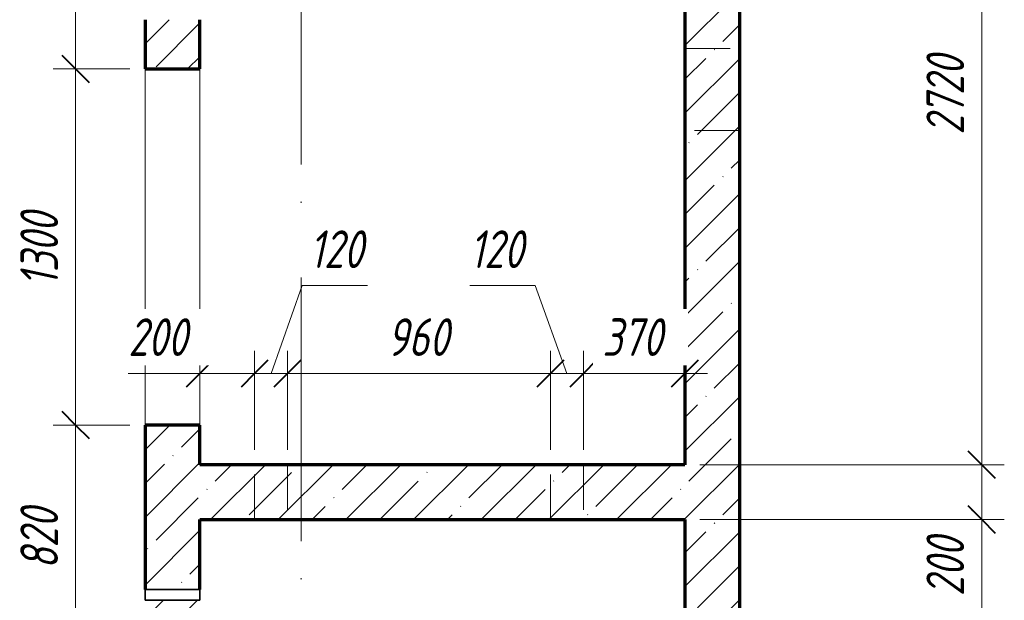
# Model space of a CAD drawing. Header units: millimetres. Extents: x 25602 to 56438, y 6682 to 19066.
# Tile 12 of 14: x 48973 to 52566, y 13185 to 15305. Entities that reach past the tile are written whole.
import ezdxf

# ---------------------------------------------------------------- set-up
doc = ezdxf.new("R2010")
doc.units = ezdxf.units.MM
doc.linetypes.add('ADSK_Линия сетки', pattern=[1375, 1100, -137.5, 0, -137.5])
doc.linetypes.add('ADSK_Невидимые', pattern=[275, 165, -110])
for name, color, linetype, lineweight in [('A-____-____-DIMS', 211, 'Continuous', 9), ('A-____-____-DIMS-55', 211, 'Continuous', 9), ('A-DETL-GENF-OTLN', 92, 'Continuous', 35), ('A-DOOR-____-OTLN', 31, 'Continuous', 20), ('A-DOOR-OPNG-OTLN', 31, 'Continuous', 20), ('A-GENM-____-OTLN', 13, 'Continuous', 20), ('A-WALL-____-HDLN', 110, 'ADSK_Невидимые', 20), ('A-WALL-____-MCUT', 113, 'Continuous', 50), ('A-WALL-____-PATT', 111, 'Continuous', 50), ('S-GRID-____-OTLN', 1, 'Continuous', 9)]:
    doc.layers.add(name, color=color, linetype=linetype, lineweight=lineweight)
doc.styles.add('GOST Common_I_1', font='GOST Common Italic.ttf', dxfattribs={"width": 0.8, "height": 137.5})
doc.dimstyles.new('ADSK_Округление_5мм__Узкий_', dxfattribs={"dimscale": 304.8, "dimtxt": 0.453694, "dimasz": 0.324803, "dimexe": 0.270669, "dimexo": 0.000592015, "dimgap": 0.072178, "dimtad": 1, "dimdec": 0, "dimlfac": 304.8, "dimrnd": 5, "dimdsep": 46, "dimtxsty": 'GOST Common_I_1', "dimblk1": 'OBLIQUE', "dimblk2": 'OBLIQUE', "dimsah": 1, "dimcen": 0.09, "dimdle": 0.270669, "dimazin": 0, "dimtfac": 1, "dimtdec": 4, "dimtix": 1, "dimtmove": 1, "dimatfit": 3, "dimfxl": 1, "dimtvp": 1, "dimtfill": 1, "dimtolj": 1, "dimtzin": 0, "dimlwd": 20, "dimlwe": 20, "dimarcsym": 2})
doc.dimstyles.new('ADSK_Округление_5мм__Узкий__1', dxfattribs={"dimscale": 304.8, "dimtxt": 0.453694, "dimasz": 0.324803, "dimexe": 0.270669, "dimexo": 0.000592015, "dimgap": 0.072178, "dimtad": 1, "dimdec": 0, "dimlfac": 304.8, "dimrnd": 5, "dimdsep": 46, "dimtxsty": 'GOST Common_I_1', "dimblk1": 'OBLIQUE', "dimblk2": 'OBLIQUE', "dimsah": 1, "dimcen": 0.09, "dimdle": 0.270669, "dimazin": 0, "dimtfac": 1, "dimtdec": 4, "dimtix": 1, "dimtmove": 0, "dimatfit": 3, "dimfxl": 1, "dimtvp": 1, "dimtfill": 1, "dimtolj": 1, "dimtzin": 0, "dimlwd": 20, "dimlwe": 20, "dimarcsym": 2})
pattern_1 = [(45, (16130.72, 8588.57), (-123.4785, 123.4785), []), (45, (16254.2, 8588.57), (-123.4785, 123.4785), [218.281, -43.656, 1.844, -41.812])]

# ---------------------------------------------------------------- blocks, each defined once
blk = doc.blocks.new('ADSK_Дверь_ПроемПрямоугольный - ADSK_Дверь_ПроемПрямоугольный-1464738-КЖ1_ПЭ_ВЭ14_Опалубка_Стены')
at = {"layer": 'A-DOOR-OPNG-OTLN'}
for p, q in [((32200, 13825), (32200, 15125)), ((32400, 13825), (32400, 15125))]:
    blk.add_line(p, q, dxfattribs=at)
blk = doc.blocks.new('ADSK_ОбобщеннаяМодель_ОтверстиеКруглое_вСтене - Этаж 1_0_000-1496597-КЖ1_ПЭ_ВЭ14_Опалубка_Стены')
at = {"layer": 'A-DETL-GENF-OTLN'}
for p, q in [((32200, 15345), (32400, 15345)), ((32200, 15305), (32200, 15345)), ((32400, 15345), (32400, 15305)), ((32400, 15305), (32200, 15305))]:
    blk.add_line(p, q, dxfattribs=at)
blk = doc.blocks.new('DIMBLOCK66-КЖ1_ПЭ_ВЭ14_Опалубка_Стены')
at = {"layer": 'A-____-____-DIMS-55', "lineweight": 40}
for p, q in [((52483.1, 16400), (52433.6, 16449.5)), ((52483.1, 16400), (52532.6, 16350.5)), ((52483.1, 13680), (52433.6, 13729.5)), ((52483.1, 13680), (52532.6, 13630.5))]:
    blk.add_line(p, q, dxfattribs=at)
at = {"layer": 'A-____-____-DIMS-55', "lineweight": 20}
for p, q in [((52483.1, 16400), (52400.6, 16400)), ((52483.1, 16400), (52483.1, 13680)), ((52483.1, 16400), (52498.1, 16400)), ((52483.1, 13680), (51455, 13680)), ((52483.1, 13680), (52565.6, 13680))]:
    blk.add_line(p, q, dxfattribs=at)
at = {"layer": 'A-____-____-DIMS-55', "color": 0, "lineweight": 20, "insert": (52281.4, 14885.3), "char_height": 137.5, "width": 371.262, "attachment_point": 1, "rotation": 90, "line_spacing_factor": 1.022761, "style": 'GOST Common_I_1', "bg_fill": 3, "box_fill_scale": 1.25, "bg_fill_color": 256, "bg_fill_true_color": 13158600, "bg_fill_transparency": 0}
blk.add_mtext('2720', dxfattribs=at)
blk = doc.blocks.new('_Oblique')
at = {"color": 0, "linetype": 'ByBlock', "lineweight": -2}
blk.add_line((-0.5, -0.5), (0.5, 0.5), dxfattribs=at)
blk = doc.blocks.new('DIMBLOCK67-КЖ1_ПЭ_ВЭ14_Опалубка_Стены')
at = {"layer": 'A-____-____-DIMS-55', "lineweight": 40}
for p, q in [((52483.1, 13680), (52433.6, 13729.5)), ((52483.1, 13680), (52532.6, 13630.5)), ((52483.1, 13480), (52433.6, 13529.5)), ((52483.1, 13480), (52532.6, 13430.5))]:
    blk.add_line(p, q, dxfattribs=at)
at = {"layer": 'A-____-____-DIMS-55', "lineweight": 20}
for p, q in [((52483.1, 13680), (51455, 13680)), ((52483.1, 13680), (52483.1, 13480)), ((52483.1, 13680), (52565.6, 13680)), ((52483.1, 13460.2), (52483.1, 13580)), ((52483.1, 13480), (51455, 13480)), ((52483.1, 13480), (52565.6, 13480)), ((52483.1, 13200.6), (52483.1, 13460.2))]:
    blk.add_line(p, q, dxfattribs=at)
at = {"layer": 'A-____-____-DIMS-55', "color": 0, "lineweight": 20, "insert": (52281.4, 13200.6), "char_height": 137.5, "width": 278.447, "attachment_point": 1, "rotation": 90, "line_spacing_factor": 1.022761, "style": 'GOST Common_I_1', "bg_fill": 3, "box_fill_scale": 1.25, "bg_fill_color": 256, "bg_fill_true_color": 13158600, "bg_fill_transparency": 0}
blk.add_mtext('200', dxfattribs=at)
blk = doc.blocks.new('DIMBLOCK68-КЖ1_ПЭ_ВЭ14_Опалубка_Стены')
at = {"layer": 'A-____-____-DIMS-55', "lineweight": 40}
for p, q in [((52483.1, 13480), (52433.6, 13529.5)), ((52483.1, 13480), (52532.6, 13430.5)), ((52483.1, 11790), (52433.6, 11839.5)), ((52483.1, 11790), (52532.6, 11740.5))]:
    blk.add_line(p, q, dxfattribs=at)
at = {"layer": 'A-____-____-DIMS-55', "lineweight": 20}
for p, q in [((52483.1, 13480), (51455, 13480)), ((52483.1, 13480), (52483.1, 11790)), ((52483.1, 13480), (52565.6, 13480)), ((52483.1, 11790), (51455, 11790)), ((52483.1, 11790), (52565.6, 11790))]:
    blk.add_line(p, q, dxfattribs=at)
at = {"layer": 'A-____-____-DIMS-55', "color": 0, "lineweight": 20, "insert": (52281.4, 12490.9), "char_height": 137.5, "width": 345.949, "attachment_point": 1, "rotation": 90, "line_spacing_factor": 1.022761, "style": 'GOST Common_I_1', "bg_fill": 3, "box_fill_scale": 1.25, "bg_fill_color": 256, "bg_fill_true_color": 13158600, "bg_fill_transparency": 0}
blk.add_mtext('1690', dxfattribs=at)
blk = doc.blocks.new('DIMBLOCK90-КЖ1_ПЭ_ВЭ14_Опалубка_Стены')
at = {"layer": 'A-____-____-DIMS-55', "lineweight": 40}
for p, q in [((49176.7, 13825), (49127.2, 13874.5)), ((49176.7, 13825), (49226.2, 13775.5)), ((49176.7, 13005), (49127.2, 13054.5)), ((49176.7, 13005), (49226.2, 12955.5))]:
    blk.add_line(p, q, dxfattribs=at)
at = {"layer": 'A-____-____-DIMS-55', "lineweight": 20}
for p, q in [((49176.7, 13825), (49094.2, 13825)), ((49176.7, 13005), (49176.7, 13825)), ((49176.7, 13825), (49375, 13825)), ((49176.7, 13005), (49094.2, 13005)), ((49176.7, 13005), (49375, 13005))]:
    blk.add_line(p, q, dxfattribs=at)
at = {"layer": 'A-____-____-DIMS-55', "color": 0, "lineweight": 20, "insert": (48975, 13299), "char_height": 137.5, "width": 278.447, "attachment_point": 1, "rotation": 90, "line_spacing_factor": 1.022761, "style": 'GOST Common_I_1', "bg_fill": 3, "box_fill_scale": 1.25, "bg_fill_color": 256, "bg_fill_true_color": 13158600, "bg_fill_transparency": 0}
blk.add_mtext('820', dxfattribs=at)
blk = doc.blocks.new('DIMBLOCK91-КЖ1_ПЭ_ВЭ14_Опалубка_Стены')
at = {"layer": 'A-____-____-DIMS-55', "lineweight": 40}
for p, q in [((49176.7, 15125), (49127.2, 15174.5)), ((49176.7, 15125), (49226.2, 15075.5)), ((49176.7, 13825), (49127.2, 13874.5)), ((49176.7, 13825), (49226.2, 13775.5))]:
    blk.add_line(p, q, dxfattribs=at)
at = {"layer": 'A-____-____-DIMS-55', "lineweight": 20}
for p, q in [((49176.7, 15125), (49094.2, 15125)), ((49176.7, 13825), (49176.7, 15125)), ((49176.7, 15125), (49375, 15125)), ((49176.7, 13825), (49094.2, 13825)), ((49176.7, 13825), (49375, 13825))]:
    blk.add_line(p, q, dxfattribs=at)
at = {"layer": 'A-____-____-DIMS-55', "color": 0, "lineweight": 20, "insert": (48975, 14330.9), "char_height": 137.5, "width": 345.949, "attachment_point": 1, "rotation": 90, "line_spacing_factor": 1.022761, "style": 'GOST Common_I_1', "bg_fill": 3, "box_fill_scale": 1.25, "bg_fill_color": 256, "bg_fill_true_color": 13158600, "bg_fill_transparency": 0}
blk.add_mtext('1300', dxfattribs=at)
blk = doc.blocks.new('DIMBLOCK92-КЖ1_ПЭ_ВЭ14_Опалубка_Стены')
at = {"layer": 'A-____-____-DIMS-55', "lineweight": 20}
for p, q in [((49176.7, 15125), (49176.7, 16532.5)), ((49176.7, 16450), (49161.7, 16450)), ((49176.7, 16450), (49259.2, 16450)), ((49176.7, 15125), (49094.2, 15125)), ((49176.7, 15125), (49375, 15125))]:
    blk.add_line(p, q, dxfattribs=at)
at = {"layer": 'A-____-____-DIMS-55', "lineweight": 40}
for p, q in [((49176.7, 16450), (49127.2, 16499.5)), ((49176.7, 16450), (49226.2, 16400.5)), ((49176.7, 15125), (49127.2, 15174.5)), ((49176.7, 15125), (49226.2, 15075.5))]:
    blk.add_line(p, q, dxfattribs=at)
at = {"layer": 'A-____-____-DIMS-55', "color": 0, "lineweight": 20, "insert": (48975, 15643.4), "char_height": 137.5, "width": 345.949, "attachment_point": 1, "rotation": 90, "line_spacing_factor": 1.022761, "style": 'GOST Common_I_1', "bg_fill": 3, "box_fill_scale": 1.25, "bg_fill_color": 256, "bg_fill_true_color": 13158600, "bg_fill_transparency": 0}
blk.add_mtext('1325', dxfattribs=at)
blk = doc.blocks.new('DIMBLOCK122-КЖ1_ПЭ_ВЭ14_Опалубка_Стены')
at = {"layer": 'A-____-____-DIMS-55', "lineweight": 20}
for p, q in [((49829.7, 14013.1), (49829.7, 14095.6)), ((49368.8, 14013.1), (49628.3, 14013.1)), ((49547.5, 14013.1), (49829.7, 14013.1)), ((49628.3, 14013.1), (49729.9, 14013.1)), ((49630, 14013.1), (49630, 14028.1)), ((49630, 14013.1), (49630, 13930.6)), ((49829.7, 14013.1), (49829.7, 13735))]:
    blk.add_line(p, q, dxfattribs=at)
at = {"layer": 'A-____-____-DIMS-55', "lineweight": 40}
for p, q in [((49630, 14013.1), (49679.5, 14062.6)), ((49829.7, 14013.1), (49879.2, 14062.6)), ((49630, 14013.1), (49580.5, 13963.6)), ((49829.7, 14013.1), (49780.2, 13963.6))]:
    blk.add_line(p, q, dxfattribs=at)
at = {"layer": 'A-____-____-DIMS-55', "color": 0, "lineweight": 20, "insert": (49368.8, 14214.8), "char_height": 137.5, "width": 278.447, "attachment_point": 1, "line_spacing_factor": 1.022761, "style": 'GOST Common_I_1', "bg_fill": 3, "box_fill_scale": 1.25, "bg_fill_color": 256, "bg_fill_true_color": 13158600, "bg_fill_transparency": 0}
blk.add_mtext('200', dxfattribs=at)
blk = doc.blocks.new('DIMBLOCK123-КЖ1_ПЭ_ВЭ14_Опалубка_Стены')
at = {"layer": 'A-____-____-DIMS-55', "lineweight": 20}
for p, q in [((50003, 14334.2), (49889.7, 14013.1)), ((50241.4, 14334.2), (50003, 14334.2)), ((49829.7, 14013.1), (49829.7, 14095.6)), ((49949.7, 14013.1), (49949.7, 14095.6)), ((49829.7, 14013.1), (49949.7, 14013.1)), ((49829.7, 14013.1), (49829.7, 13735)), ((49949.7, 14013.1), (49949.7, 13735))]:
    blk.add_line(p, q, dxfattribs=at)
at = {"layer": 'A-____-____-DIMS-55', "lineweight": 40}
for p, q in [((49829.7, 14013.1), (49879.2, 14062.6)), ((49949.7, 14013.1), (49999.2, 14062.6)), ((49829.7, 14013.1), (49780.2, 13963.6)), ((49949.7, 14013.1), (49900.2, 13963.6))]:
    blk.add_line(p, q, dxfattribs=at)
at = {"layer": 'A-____-____-DIMS-55', "color": 0, "lineweight": 20, "insert": (50030.5, 14535.8), "char_height": 137.5, "width": 253.133, "attachment_point": 1, "line_spacing_factor": 1.022761, "style": 'GOST Common_I_1', "bg_fill": 3, "box_fill_scale": 1.25, "bg_fill_color": 256, "bg_fill_true_color": 13158600, "bg_fill_transparency": 0}
blk.add_mtext('120', dxfattribs=at)
blk = doc.blocks.new('DIMBLOCK124-КЖ1_ПЭ_ВЭ14_Опалубка_Стены')
at = {"layer": 'A-____-____-DIMS-55', "lineweight": 20}
for p, q in [((49949.7, 14013.1), (49949.7, 14095.6)), ((50909.7, 14013.1), (50909.7, 14095.6)), ((49949.7, 14013.1), (50909.7, 14013.1)), ((49949.7, 14013.1), (49949.7, 13735)), ((50909.7, 14013.1), (50909.7, 13735))]:
    blk.add_line(p, q, dxfattribs=at)
at = {"layer": 'A-____-____-DIMS-55', "lineweight": 40}
for p, q in [((49949.7, 14013.1), (49999.2, 14062.6)), ((50909.7, 14013.1), (50959.2, 14062.6)), ((49949.7, 14013.1), (49900.2, 13963.6)), ((50909.7, 14013.1), (50860.2, 13963.6))]:
    blk.add_line(p, q, dxfattribs=at)
at = {"layer": 'A-____-____-DIMS-55', "color": 0, "lineweight": 20, "insert": (50313.7, 14214.8), "char_height": 137.5, "width": 278.447, "attachment_point": 1, "line_spacing_factor": 1.022761, "style": 'GOST Common_I_1', "bg_fill": 3, "box_fill_scale": 1.25, "bg_fill_color": 256, "bg_fill_true_color": 13158600, "bg_fill_transparency": 0}
blk.add_mtext('960', dxfattribs=at)
blk = doc.blocks.new('DIMBLOCK125-КЖ1_ПЭ_ВЭ14_Опалубка_Стены')
at = {"layer": 'A-____-____-DIMS-55', "lineweight": 20}
for p, q in [((50615.1, 14334.2), (50853.5, 14334.2)), ((50853.5, 14334.2), (50969.7, 14013.1)), ((50909.7, 14013.1), (50909.7, 14095.6)), ((51029.7, 14013.1), (51029.7, 14095.6)), ((50909.7, 14013.1), (51029.7, 14013.1)), ((50909.7, 14013.1), (50909.7, 13735)), ((51029.7, 14013.1), (51029.7, 13735))]:
    blk.add_line(p, q, dxfattribs=at)
at = {"layer": 'A-____-____-DIMS-55', "lineweight": 40}
for p, q in [((50909.7, 14013.1), (50959.2, 14062.6)), ((51029.7, 14013.1), (51079.2, 14062.6)), ((50909.7, 14013.1), (50860.2, 13963.6)), ((51029.7, 14013.1), (50980.2, 13963.6))]:
    blk.add_line(p, q, dxfattribs=at)
at = {"layer": 'A-____-____-DIMS-55', "color": 0, "lineweight": 20, "insert": (50615.1, 14535.8), "char_height": 137.5, "width": 253.133, "attachment_point": 1, "line_spacing_factor": 1.022761, "style": 'GOST Common_I_1', "bg_fill": 3, "box_fill_scale": 1.25, "bg_fill_color": 256, "bg_fill_true_color": 13158600, "bg_fill_transparency": 0}
blk.add_mtext('120', dxfattribs=at)
blk = doc.blocks.new('DIMBLOCK126-КЖ1_ПЭ_ВЭ14_Опалубка_Стены')
at = {"layer": 'A-____-____-DIMS-55', "lineweight": 20}
for p, q in [((51029.7, 14013.1), (51029.7, 14095.6)), ((51029.7, 14013.1), (51482.5, 14013.1)), ((51029.7, 14013.1), (51029.7, 13735)), ((51400, 14013.1), (51400, 14028.1)), ((51400, 14013.1), (51400, 13930.6))]:
    blk.add_line(p, q, dxfattribs=at)
at = {"layer": 'A-____-____-DIMS-55', "lineweight": 40}
for p, q in [((51029.7, 14013.1), (51079.2, 14062.6)), ((51400, 14013.1), (51449.5, 14062.6)), ((51029.7, 14013.1), (50980.2, 13963.6)), ((51400, 14013.1), (51350.5, 13963.6))]:
    blk.add_line(p, q, dxfattribs=at)
at = {"layer": 'A-____-____-DIMS-55', "color": 0, "lineweight": 20, "insert": (51098.9, 14214.8), "char_height": 137.5, "width": 278.447, "attachment_point": 1, "line_spacing_factor": 1.022761, "style": 'GOST Common_I_1', "bg_fill": 3, "box_fill_scale": 1.25, "bg_fill_color": 256, "bg_fill_true_color": 13158600, "bg_fill_transparency": 0}
blk.add_mtext('370', dxfattribs=at)

msp = doc.modelspace()

# ---------------------------------------------------------------- hatches: boundary and pattern name
at = {"layer": 'A-WALL-____-PATT', "lineweight": 9}
h = msp.add_hatch(dxfattribs=at)
h.set_pattern_fill('FP_1', color=256, style=0, pattern_type=2)
h.set_pattern_definition(pattern_1)
h.paths.add_polyline_path([(49429.9995, 11790.001), (49629.9995, 11790.001), (49629.9995, 12005.0392), (49429.9995, 12005.0392)])
h.paths.add_polyline_path([(49629.9995, 13005.0392), (49629.9995, 13185.0392), (49429.9995, 13185.0392), (49429.9995, 13005.0392)])
h.paths.add_polyline_path([(49429.9995, 13225.0392), (49629.9995, 13225.0392), (49629.9995, 13825.0392), (49429.9995, 13825.0392)])
h.paths.add_polyline_path([(49629.9995, 15125.0392), (49629.9995, 15305.0392), (49429.9995, 15305.0392), (49429.9995, 15125.0392)])
h.paths.add_polyline_path([(49629.9995, 15345.0392), (49629.9995, 16450.001), (49429.9995, 16450.001), (49429.9995, 15345.0392), (49596.791, 15345.0392)])
h = msp.add_hatch(dxfattribs=at)
h.set_pattern_fill('FP_1', color=256, style=0, pattern_type=2)
h.set_pattern_definition(pattern_1)
h.paths.add_polyline_path([(51400, 10600.0013), (51600, 10600.0013), (51600, 11535.0017), (51570, 11535.0017), (51570, 11565.0017), (51600, 11565.0017), (51600, 15685.0013), (51570, 15685.0013), (51570, 15715.0013), (51600, 15715.0013), (51600, 16450.001), (51400, 16450.001), (51400, 11590.001)])
h = msp.add_hatch(dxfattribs=at)
h.set_pattern_fill('FP_1', color=256, style=0, pattern_type=2)
h.set_pattern_definition(pattern_1)
h.paths.add_polyline_path([(49629.9995, 13480.001), (51400, 13480.001), (51400, 13680.001), (49629.9995, 13680.001)])

# ---------------------------------------------------------------- linework, layer by layer
at = {"layer": 'A-WALL-____-HDLN'}
for p, q in [((51400, 15200.001), (51600, 15200.001)), ((51600, 14900.001), (51400, 14900.001)), ((49829.7395, 13480.001), (49829.7395, 13680.001)), ((49949.7395, 13680.001), (49949.7395, 13480.001)), ((50909.7395, 13480.001), (50909.7395, 13680.001)), ((51029.7395, 13680.001), (51029.7395, 13480.001))]:
    msp.add_line(p, q, dxfattribs=at)
at = {"layer": 'A-WALL-____-MCUT', "lineweight": 70}
for p, q in [((51400, 16450.001), (51400, 13680.001)), ((51600, 11565.0017), (51600, 15685.0013)), ((49429.9995, 15305.0392), (49429.9995, 15125.0888)), ((49629.9995, 15125.0392), (49629.9995, 15305.0392)), ((49429.9995, 15125.0392), (49629.9995, 15125.0392)), ((49629.9995, 13825.0392), (49429.9995, 13825.0392)), ((49429.9995, 13825.0392), (49429.9995, 13225.0392)), ((49629.9995, 13680.001), (49629.9995, 13824.9896)), ((51400, 13680.001), (49629.9995, 13680.001)), ((49629.9995, 13480.001), (51400, 13480.001)), ((49629.9995, 13225.0392), (49629.9995, 13480.001)), ((51400, 13480.001), (51400, 11790.001))]:
    msp.add_line(p, q, dxfattribs=at)
at = {"layer": 'S-GRID-____-OTLN', "linetype": 'ADSK_Линия сетки'}
for p, q in [((50000, 18626.091), (50000, 7131.6051)), ((51600, 18626.091), (51600, 7131.6051))]:
    msp.add_line(p, q, dxfattribs=at)

# ---------------------------------------------------------------- block references
at = {"layer": 'A-DOOR-____-OTLN'}
msp.add_blockref('ADSK_Дверь_ПроемПрямоугольный - ADSK_Дверь_ПроемПрямоугольный-1464738-КЖ1_ПЭ_ВЭ14_Опалубка_Стены', (17229.9999, 0), dxfattribs=at)
at = {"layer": 'A-GENM-____-OTLN'}
msp.add_blockref('ADSK_ОбобщеннаяМодель_ОтверстиеКруглое_вСтене - Этаж 1_0_000-1496597-КЖ1_ПЭ_ВЭ14_Опалубка_Стены', (17229.9999, -2120), dxfattribs=at)

# ---------------------------------------------------------------- next in the draw order: dimensions: what is measured, and where the dimension line sits
at = {"layer": 'A-____-____-DIMS', "lineweight": 20}
for base, p1, p2, override, picture, middle in [((52483.1195, 13680.001), (52553.1231, 16400.001), (51400, 13680.001), {"dimpost": '<>', "dimfxl": 2954.334544}, 'DIMBLOCK66-КЖ1_ПЭ_ВЭ14_Опалубка_Стены', (52392.3695, 15040.001)), ((49176.6717, 13825.0392), (49429.9995, 13005.0392), (49429.9995, 13825.0392), {"dimpost": '<>', "dimfxl": 820}, 'DIMBLOCK90-КЖ1_ПЭ_ВЭ14_Опалубка_Стены', (49085.9217, 13415.0392))]:
    dim = msp.add_linear_dim(base=base, p1=p1, p2=p2, angle=90, dimstyle='ADSK_Округление_5мм__Узкий__1', override=override, dxfattribs=at)
    dim.commit()
    dim.dimension.update_dxf_attribs({"geometry": picture, "text_midpoint": middle})

# ---------------------------------------------------------------- next in the draw order: dimensions: what is measured, and where the dimension line sits
dim = msp.add_linear_dim(base=(49176.6717, 15125.0392), p1=(49429.9995, 13825.0392), p2=(49429.9995, 15125.0392), angle=90, dimstyle='ADSK_Округление_5мм__Узкий__1', override={"dimpost": '<>', "dimfxl": 1300}, dxfattribs=at)
dim.commit()
dim.dimension.update_dxf_attribs({"geometry": 'DIMBLOCK91-КЖ1_ПЭ_ВЭ14_Опалубка_Стены', "text_midpoint": (49085.9217, 14475.0392)})
dim = msp.add_linear_dim(base=(52483.1195, 13480.001), p1=(51400, 13680.001), p2=(51400, 13480.001), angle=90, dimstyle='ADSK_Округление_5мм__Узкий_', override={"dimpost": '<>', "dimfxl": 200}, dxfattribs=at)
dim.commit()
dim.dimension.update_dxf_attribs({"geometry": 'DIMBLOCK67-КЖ1_ПЭ_ВЭ14_Опалубка_Стены', "text_midpoint": (52373.0973, 13339.8549), "dimtype": 160, "text_rotation": 90})

# ---------------------------------------------------------------- next in the draw order: dimensions: what is measured, and where the dimension line sits
for base, p1, p2, override, picture, middle in [((49176.6717, 16450.001), (49429.9995, 15125.0392), (49106.6681, 16450.001), {"dimpost": '<>', "dimfxl": 1363.842697}, 'DIMBLOCK92-КЖ1_ПЭ_ВЭ14_Опалубка_Стены', (49085.9217, 15787.5201)), ((52483.1195, 11790.001), (51400, 13480.001), (51400, 11790.001), {"dimpost": '<>', "dimfxl": 1690}, 'DIMBLOCK68-КЖ1_ПЭ_ВЭ14_Опалубка_Стены', (52392.3695, 12635.001))]:
    dim = msp.add_linear_dim(base=base, p1=p1, p2=p2, angle=90, dimstyle='ADSK_Округление_5мм__Узкий__1', override=override, dxfattribs=at)
    dim.commit()
    dim.dimension.update_dxf_attribs({"geometry": picture, "text_midpoint": middle})
dim = msp.add_linear_dim(base=(49829.7395, 14013.1175), p1=(49629.9995, 14083.121), p2=(49829.7395, 13680.001), dimstyle='ADSK_Округление_5мм__Узкий_', override={"dimpost": '<>', "dimfxl": 449.890891}, dxfattribs=at)
dim.commit()
dim.dimension.update_dxf_attribs({"geometry": 'DIMBLOCK122-КЖ1_ПЭ_ВЭ14_Опалубка_Стены', "text_midpoint": (49508.0034, 14123.1397), "dimtype": 160})

# ---------------------------------------------------------------- next in the draw order: dimensions: what is measured, and where the dimension line sits
dim = msp.add_linear_dim(base=(49949.7395, 14013.1175), p1=(49829.7395, 13680.001), p2=(49949.7395, 13680.001), dimstyle='ADSK_Округление_5мм__Узкий_', override={"dimpost": '<>', "dimfxl": 120}, dxfattribs=at)
dim.commit()
dim.dimension.update_dxf_attribs({"geometry": 'DIMBLOCK123-КЖ1_ПЭ_ВЭ14_Опалубка_Стены', "text_midpoint": (50157.0305, 14444.1755), "dimtype": 160})

# ---------------------------------------------------------------- next in the draw order: dimensions: what is measured, and where the dimension line sits
dim = msp.add_linear_dim(base=(50909.7395, 14013.1175), p1=(49949.7395, 13680.001), p2=(50909.7395, 13680.001), dimstyle='ADSK_Округление_5мм__Узкий__1', override={"dimpost": '<>', "dimfxl": 960}, dxfattribs=at)
dim.commit()
dim.dimension.update_dxf_attribs({"geometry": 'DIMBLOCK124-КЖ1_ПЭ_ВЭ14_Опалубка_Стены', "text_midpoint": (50429.7395, 14103.8675)})

# ---------------------------------------------------------------- next in the draw order: dimensions: what is measured, and where the dimension line sits
dim = msp.add_linear_dim(base=(51029.7395, 14013.1175), p1=(50909.7395, 13680.001), p2=(51029.7395, 13680.001), dimstyle='ADSK_Округление_5мм__Узкий_', override={"dimpost": '<>', "dimfxl": 120}, dxfattribs=at)
dim.commit()
dim.dimension.update_dxf_attribs({"geometry": 'DIMBLOCK125-КЖ1_ПЭ_ВЭ14_Опалубка_Стены', "text_midpoint": (50741.6533, 14444.1755), "dimtype": 160})

# ---------------------------------------------------------------- next in the draw order: dimensions: what is measured, and where the dimension line sits
dim = msp.add_linear_dim(base=(51400, 14013.1175), p1=(51029.7395, 13680.001), p2=(51400, 14083.121), dimstyle='ADSK_Округление_5мм__Узкий__1', override={"dimpost": '<>', "dimfxl": 547.355993}, dxfattribs=at)
dim.commit()
dim.dimension.update_dxf_attribs({"geometry": 'DIMBLOCK126-КЖ1_ПЭ_ВЭ14_Опалубка_Стены', "text_midpoint": (51214.8698, 14103.8675)})

doc.saveas('drawing.dxf')
